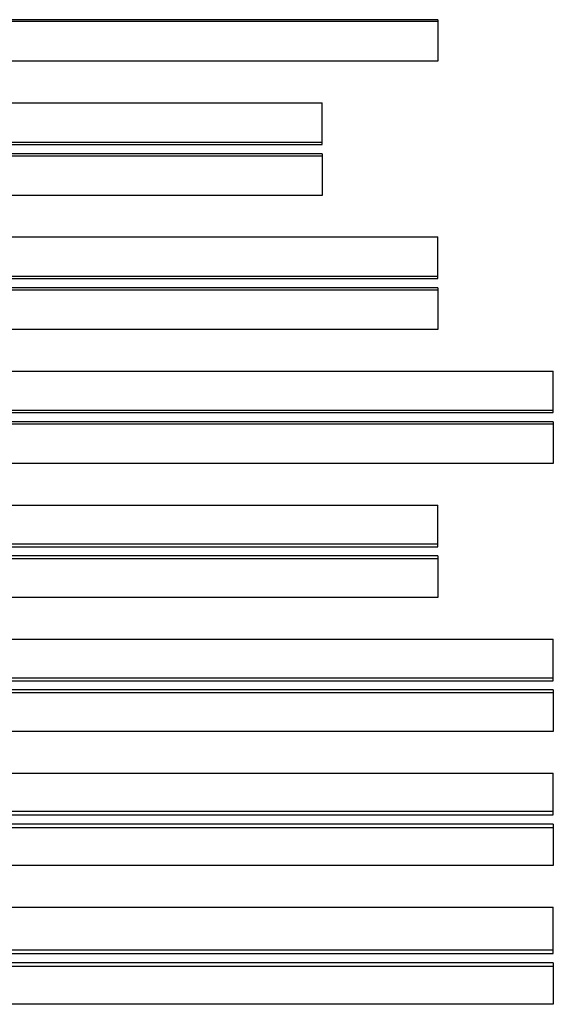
# Model space of a CAD drawing. Header units: millimetres. Extents: x 3 to 3458, y -4052 to 271.
# Tile 2 of 5: x 2303 to 3458, y -4052 to -1922. Entities that reach past the tile are written whole.
import ezdxf

# ---------------------------------------------------------------- set-up
doc = ezdxf.new("R2010")
doc.units = ezdxf.units.MM
doc.layers.add('HALFEN-KONSOLANKER', color=2, linetype='CONTINUOUS')

msp = doc.modelspace()

# ---------------------------------------------------------------- linework, layer by layer
at = {"layer": 'HALFEN-KONSOLANKER'}
for p, q in [((3208.4, -1921.8), (1258.4, -1921.8)), ((3208.4, -1925.8), (1258.4, -1925.8)), ((3208.4, -1921.8), (3208.4, -2011.8)), ((3208.4, -2011.8), (1258.4, -2011.8)), ((1258.4, -2101.8), (2958.4, -2101.8)), ((2958.4, -2191.8), (2958.4, -2101.8)), ((1258.4, -2186.8), (2958.4, -2186.8)), ((1258.4, -2191.8), (2958.4, -2191.8)), ((2958.4, -2211.8), (1258.4, -2211.8)), ((2958.4, -2211.8), (2958.4, -2301.8)), ((2958.4, -2216.8), (1258.4, -2216.8)), ((2958.4, -2301.8), (1258.4, -2301.8)), ((1258.4, -2391.8), (3208.4, -2391.8)), ((3208.4, -2481.8), (3208.4, -2391.8)), ((1258.4, -2476.8), (3208.4, -2476.8)), ((1258.4, -2481.8), (3208.4, -2481.8)), ((3208.4, -2501.8), (1258.4, -2501.8)), ((3208.4, -2506.8), (1258.4, -2506.8)), ((3208.4, -2501.8), (3208.4, -2591.8)), ((3208.4, -2591.8), (1258.4, -2591.8)), ((1258.4, -2681.8), (3458.4, -2681.8)), ((3458.4, -2771.8), (3458.4, -2681.8)), ((1258.4, -2766.8), (3458.4, -2766.8)), ((1258.4, -2771.8), (3458.4, -2771.8)), ((3458.4, -2791.8), (1258.4, -2791.8)), ((3458.4, -2796.8), (1258.4, -2796.8)), ((3458.4, -2791.8), (3458.4, -2881.8)), ((3458.4, -2881.8), (1258.4, -2881.8)), ((1258.4, -2971.8), (3208.4, -2971.8)), ((3208.4, -3061.8), (3208.4, -2971.8)), ((1258.4, -3055.8), (3208.4, -3055.8)), ((1258.4, -3061.8), (3208.4, -3061.8)), ((3208.4, -3081.8), (1258.4, -3081.8)), ((3208.4, -3087.8), (1258.4, -3087.8)), ((3208.4, -3081.8), (3208.4, -3171.8)), ((3208.4, -3171.8), (1258.4, -3171.8)), ((1258.4, -3261.8), (3458.4, -3261.8)), ((3458.4, -3351.8), (3458.4, -3261.8)), ((1258.4, -3345.8), (3458.4, -3345.8)), ((1258.4, -3351.8), (3458.4, -3351.8)), ((3458.4, -3371.8), (1258.4, -3371.8)), ((3458.4, -3377.8), (1258.4, -3377.8)), ((3458.4, -3371.8), (3458.4, -3461.8)), ((3458.4, -3461.8), (1258.4, -3461.8)), ((1258.4, -3551.8), (3458.4, -3551.8)), ((3458.4, -3641.8), (3458.4, -3551.8)), ((1258.4, -3633.8), (3458.4, -3633.8)), ((1258.4, -3641.8), (3458.4, -3641.8)), ((3458.4, -3661.8), (1258.4, -3661.8)), ((3458.4, -3661.8), (3458.4, -3751.8)), ((3458.4, -3669.8), (1258.4, -3669.8)), ((3458.4, -3751.8), (1258.4, -3751.8)), ((1258.4, -3841.8), (3458.4, -3841.8)), ((3458.4, -3941.8), (3458.4, -3841.8)), ((1258.4, -3933.8), (3458.4, -3933.8)), ((1258.4, -3941.8), (3458.4, -3941.8)), ((3458.4, -3961.8), (1258.4, -3961.8)), ((3458.4, -3969.8), (1258.4, -3969.8)), ((3458.4, -3961.8), (3458.4, -4051.8)), ((3458.4, -4051.8), (1258.4, -4051.8))]:
    msp.add_line(p, q, dxfattribs=at)

doc.saveas('drawing.dxf')
